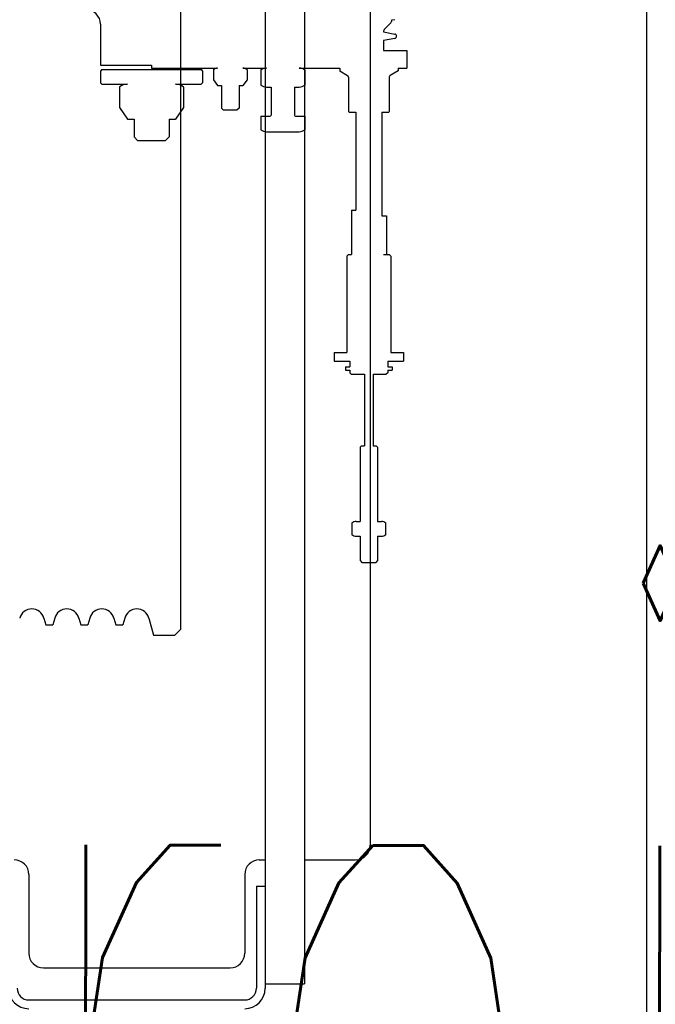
# Model space of a CAD drawing. Header units: millimetres. Extents: x -8838 to 31257, y -6224 to 3754.
# Tile 35 of 205: x -1244 to -1222, y -5055 to -5021. Entities that reach past the tile are written whole.
import ezdxf

# ---------------------------------------------------------------- set-up
doc = ezdxf.new("R2010")
doc.units = ezdxf.units.MM
doc.header["$LTSCALE"] = 10
doc.header["$MEASUREMENT"] = 0
doc.linetypes.add('rzut 2 pietra$0$ArchiTECH.PC Solid Line Type', pattern=[0])
doc.linetypes.add('SUFIT_2 PIETRO$0$ArchiTECH.PC Solid Line Type', pattern=[0])
doc.layers.add('_Etap_5_opis', color=7, linetype='CONTINUOUS', lineweight=30)
doc.layers.add('IS_ARCH', color=254, linetype='CONTINUOUS', lineweight=18)
doc.layers.add('SUFIT_2 PIETRO$0$WINDA', color=254, linetype='CONTINUOUS')
doc.styles.add('romans1', font='simplex.shx', dxfattribs={"width": 0.8})

msp = doc.modelspace()

# ---------------------------------------------------------------- linework, layer by layer
at = {"layer": 'IS_ARCH', "linetype": 'rzut 2 pietra$0$ArchiTECH.PC Solid Line Type'}
for p, q in [((-1222.248, -4827.93), (-1222.248, -5087.644)), ((-1235.314, -4988.247), (-1235.321, -5054.647)), ((-1235.314, -4988.247), (-1235.321, -5054.647)), ((-1235.314, -4988.247), (-1235.321, -5054.647)), ((-1233.964, -4988.297), (-1233.971, -5054.497)), ((-1233.964, -4988.297), (-1233.971, -5054.497)), ((-1233.964, -4988.297), (-1233.971, -5054.497)), ((-1231.715, -4993.147), (-1231.72, -5049.747)), ((-1231.715, -4993.147), (-1231.72, -5049.747)), ((-1231.715, -4993.147), (-1231.72, -5049.747)), ((-1238.215, -5000.547), (-1238.22, -5042.347)), ((-1238.215, -5000.547), (-1238.22, -5042.347)), ((-1238.215, -5000.547), (-1238.22, -5042.347)), ((-1240.965, -5021.611), (-1240.965, -5023.011)), ((-1240.965, -5021.611), (-1240.965, -5023.011)), ((-1240.965, -5021.611), (-1240.965, -5023.011)), ((-1231.007, -5021.563), (-1231.218, -5021.773)), ((-1231.007, -5021.563), (-1231.218, -5021.773)), ((-1231.007, -5021.563), (-1231.218, -5021.773)), ((-1230.876, -5021.455), (-1230.99, -5021.476)), ((-1230.876, -5021.455), (-1230.99, -5021.476)), ((-1230.876, -5021.455), (-1230.99, -5021.476)), ((-1230.99, -5021.476), (-1230.99, -5021.52)), ((-1230.99, -5021.476), (-1230.99, -5021.52)), ((-1230.99, -5021.476), (-1230.99, -5021.52)), ((-1231.264, -5021.876), (-1230.876, -5021.947)), ((-1231.264, -5021.876), (-1230.876, -5021.947)), ((-1231.264, -5021.876), (-1230.876, -5021.947)), ((-1230.876, -5022.095), (-1231.265, -5022.166)), ((-1230.876, -5022.095), (-1231.265, -5022.166)), ((-1230.876, -5022.095), (-1231.265, -5022.166)), ((-1231.265, -5022.166), (-1231.265, -5022.515)), ((-1231.265, -5022.166), (-1231.265, -5022.515)), ((-1231.265, -5022.166), (-1231.265, -5022.515)), ((-1231.265, -5022.515), (-1230.465, -5022.515)), ((-1231.265, -5022.515), (-1230.465, -5022.515)), ((-1231.265, -5022.515), (-1230.465, -5022.515)), ((-1230.465, -5022.515), (-1230.465, -5023.115)), ((-1230.465, -5022.515), (-1230.465, -5023.115)), ((-1230.465, -5022.515), (-1230.465, -5023.115)), ((-1240.965, -5023.011), (-1239.215, -5023.011)), ((-1240.965, -5023.011), (-1239.215, -5023.011)), ((-1240.965, -5023.011), (-1239.215, -5023.011)), ((-1239.215, -5023.011), (-1239.215, -5023.114)), ((-1239.215, -5023.011), (-1239.215, -5023.114)), ((-1239.215, -5023.011), (-1239.215, -5023.114)), ((-1240.915, -5023.164), (-1240.965, -5023.214)), ((-1240.915, -5023.164), (-1240.965, -5023.214)), ((-1240.915, -5023.164), (-1240.965, -5023.214)), ((-1240.965, -5023.214), (-1240.965, -5023.614)), ((-1240.965, -5023.214), (-1240.965, -5023.614)), ((-1240.965, -5023.214), (-1240.965, -5023.614)), ((-1240.915, -5023.164), (-1237.515, -5023.165)), ((-1240.915, -5023.164), (-1237.515, -5023.165)), ((-1240.915, -5023.164), (-1237.515, -5023.165)), ((-1239.215, -5023.114), (-1236.948, -5023.115)), ((-1239.215, -5023.114), (-1236.948, -5023.115)), ((-1239.215, -5023.114), (-1236.948, -5023.115)), ((-1237.515, -5023.165), (-1237.465, -5023.215)), ((-1237.515, -5023.165), (-1237.465, -5023.215)), ((-1237.515, -5023.165), (-1237.465, -5023.215)), ((-1237.465, -5023.215), (-1237.465, -5023.615)), ((-1237.465, -5023.215), (-1237.465, -5023.615)), ((-1237.465, -5023.215), (-1237.465, -5023.615)), ((-1237.092, -5023.168), (-1237.092, -5023.511)), ((-1237.092, -5023.168), (-1237.092, -5023.511)), ((-1237.092, -5023.168), (-1237.092, -5023.511)), ((-1236.082, -5023.115), (-1235.278, -5023.115)), ((-1236.082, -5023.115), (-1235.278, -5023.115)), ((-1236.082, -5023.115), (-1235.278, -5023.115)), ((-1235.937, -5023.169), (-1235.937, -5023.511)), ((-1235.937, -5023.169), (-1235.937, -5023.511)), ((-1235.937, -5023.169), (-1235.937, -5023.511)), ((-1235.465, -5023.185), (-1235.465, -5023.695)), ((-1235.465, -5023.185), (-1235.465, -5023.695)), ((-1235.465, -5023.185), (-1235.465, -5023.695)), ((-1234.152, -5023.115), (-1232.765, -5023.115)), ((-1234.152, -5023.115), (-1232.765, -5023.115)), ((-1234.152, -5023.115), (-1232.765, -5023.115)), ((-1233.964, -5023.185), (-1233.964, -5023.695)), ((-1233.964, -5023.185), (-1233.964, -5023.695)), ((-1233.964, -5023.185), (-1233.964, -5023.695)), ((-1232.765, -5023.115), (-1232.765, -5023.212)), ((-1232.765, -5023.115), (-1232.765, -5023.212)), ((-1232.765, -5023.115), (-1232.765, -5023.212)), ((-1232.765, -5023.212), (-1232.495, -5023.368)), ((-1232.765, -5023.212), (-1232.495, -5023.368)), ((-1232.765, -5023.212), (-1232.495, -5023.368)), ((-1232.465, -5023.42), (-1232.465, -5024.6)), ((-1232.465, -5023.42), (-1232.465, -5024.6)), ((-1232.465, -5023.42), (-1232.465, -5024.6)), ((-1231.065, -5023.42), (-1231.065, -5024.6)), ((-1231.065, -5023.42), (-1231.065, -5024.6)), ((-1231.065, -5023.42), (-1231.065, -5024.6)), ((-1230.765, -5023.212), (-1231.035, -5023.368)), ((-1230.765, -5023.212), (-1231.035, -5023.368)), ((-1230.765, -5023.212), (-1231.035, -5023.368)), ((-1230.765, -5023.115), (-1230.465, -5023.115)), ((-1230.765, -5023.115), (-1230.765, -5023.212)), ((-1230.765, -5023.115), (-1230.465, -5023.115)), ((-1230.765, -5023.115), (-1230.765, -5023.212)), ((-1230.765, -5023.115), (-1230.765, -5023.212)), ((-1230.765, -5023.115), (-1230.465, -5023.115)), ((-1240.965, -5023.614), (-1240.915, -5023.664)), ((-1240.965, -5023.614), (-1240.915, -5023.664)), ((-1240.965, -5023.614), (-1240.915, -5023.664)), ((-1240.915, -5023.664), (-1240.037, -5023.664)), ((-1240.915, -5023.664), (-1240.037, -5023.664)), ((-1240.915, -5023.664), (-1240.037, -5023.664)), ((-1238.392, -5023.665), (-1237.515, -5023.665)), ((-1238.392, -5023.665), (-1237.515, -5023.665)), ((-1238.392, -5023.665), (-1237.515, -5023.665)), ((-1237.465, -5023.615), (-1237.515, -5023.665)), ((-1237.465, -5023.615), (-1237.515, -5023.665)), ((-1237.465, -5023.615), (-1237.515, -5023.665)), ((-1237.092, -5023.511), (-1236.948, -5023.715)), ((-1237.092, -5023.511), (-1236.948, -5023.715)), ((-1237.092, -5023.511), (-1236.948, -5023.715)), ((-1236.948, -5023.715), (-1236.815, -5023.715)), ((-1236.948, -5023.715), (-1236.815, -5023.715)), ((-1236.948, -5023.715), (-1236.815, -5023.715)), ((-1236.815, -5023.715), (-1236.815, -5024.481)), ((-1236.815, -5023.715), (-1236.815, -5024.481)), ((-1236.815, -5023.715), (-1236.815, -5024.481)), ((-1236.215, -5023.715), (-1236.215, -5024.482)), ((-1236.215, -5023.715), (-1236.082, -5023.715)), ((-1236.215, -5023.715), (-1236.215, -5024.482)), ((-1236.215, -5023.715), (-1236.082, -5023.715)), ((-1236.215, -5023.715), (-1236.082, -5023.715)), ((-1236.215, -5023.715), (-1236.215, -5024.482)), ((-1235.937, -5023.511), (-1236.082, -5023.715)), ((-1235.937, -5023.511), (-1236.082, -5023.715)), ((-1235.937, -5023.511), (-1236.082, -5023.715)), ((-1240.312, -5023.767), (-1240.312, -5024.462)), ((-1240.312, -5023.767), (-1240.312, -5024.462)), ((-1240.312, -5023.767), (-1240.312, -5024.462)), ((-1238.118, -5023.767), (-1238.118, -5024.462)), ((-1238.118, -5023.767), (-1238.118, -5024.462)), ((-1238.118, -5023.767), (-1238.118, -5024.462)), ((-1235.278, -5023.765), (-1235.115, -5023.765)), ((-1235.278, -5023.765), (-1235.115, -5023.765)), ((-1235.278, -5023.765), (-1235.115, -5023.765)), ((-1235.115, -5023.765), (-1235.115, -5024.726)), ((-1235.115, -5023.765), (-1235.115, -5024.726)), ((-1235.115, -5023.765), (-1235.115, -5024.726)), ((-1234.315, -5023.765), (-1234.152, -5023.765)), ((-1234.315, -5023.765), (-1234.315, -5024.726)), ((-1234.315, -5023.765), (-1234.152, -5023.765)), ((-1234.315, -5023.765), (-1234.315, -5024.726)), ((-1234.315, -5023.765), (-1234.315, -5024.726)), ((-1234.315, -5023.765), (-1234.152, -5023.765)), ((-1240.312, -5024.462), (-1240.038, -5024.864)), ((-1240.312, -5024.462), (-1240.038, -5024.864)), ((-1240.312, -5024.462), (-1240.038, -5024.864)), ((-1238.118, -5024.462), (-1238.392, -5024.865)), ((-1238.118, -5024.462), (-1238.392, -5024.865)), ((-1238.118, -5024.462), (-1238.392, -5024.865)), ((-1236.815, -5024.481), (-1236.755, -5024.541)), ((-1236.815, -5024.481), (-1236.755, -5024.541)), ((-1236.815, -5024.481), (-1236.755, -5024.541)), ((-1236.755, -5024.541), (-1236.275, -5024.542)), ((-1236.755, -5024.541), (-1236.275, -5024.542)), ((-1236.755, -5024.541), (-1236.275, -5024.542)), ((-1236.215, -5024.482), (-1236.275, -5024.542)), ((-1236.215, -5024.482), (-1236.275, -5024.542)), ((-1236.215, -5024.482), (-1236.275, -5024.542)), ((-1235.465, -5024.766), (-1235.155, -5024.766)), ((-1235.465, -5024.766), (-1235.465, -5025.226)), ((-1235.465, -5024.766), (-1235.155, -5024.766)), ((-1235.465, -5024.766), (-1235.465, -5025.226)), ((-1235.465, -5024.766), (-1235.465, -5025.226)), ((-1235.465, -5024.766), (-1235.155, -5024.766)), ((-1234.275, -5024.766), (-1233.964, -5024.766)), ((-1234.275, -5024.766), (-1233.964, -5024.766)), ((-1234.275, -5024.766), (-1233.964, -5024.766)), ((-1233.964, -5024.766), (-1233.964, -5025.226)), ((-1233.964, -5024.766), (-1233.964, -5025.226)), ((-1233.964, -5024.766), (-1233.964, -5025.226)), ((-1232.465, -5024.6), (-1232.445, -5024.62)), ((-1232.465, -5024.6), (-1232.445, -5024.62)), ((-1232.465, -5024.6), (-1232.445, -5024.62)), ((-1232.445, -5024.62), (-1232.215, -5024.62)), ((-1232.445, -5024.62), (-1232.215, -5024.62)), ((-1232.445, -5024.62), (-1232.215, -5024.62)), ((-1232.215, -5024.62), (-1232.215, -5027.977)), ((-1232.215, -5024.62), (-1232.215, -5027.977)), ((-1232.215, -5024.62), (-1232.215, -5027.977)), ((-1231.315, -5024.62), (-1231.085, -5024.62)), ((-1231.315, -5024.62), (-1231.315, -5028.176)), ((-1231.315, -5024.62), (-1231.085, -5024.62)), ((-1231.315, -5024.62), (-1231.315, -5028.176)), ((-1231.315, -5024.62), (-1231.315, -5028.176)), ((-1231.315, -5024.62), (-1231.085, -5024.62)), ((-1231.065, -5024.6), (-1231.085, -5024.62)), ((-1231.065, -5024.6), (-1231.085, -5024.62)), ((-1231.065, -5024.6), (-1231.085, -5024.62)), ((-1240.038, -5024.864), (-1239.815, -5024.864)), ((-1240.038, -5024.864), (-1239.815, -5024.864)), ((-1240.038, -5024.864), (-1239.815, -5024.864)), ((-1239.815, -5024.864), (-1239.815, -5025.474)), ((-1239.815, -5024.864), (-1239.815, -5025.474)), ((-1239.815, -5024.864), (-1239.815, -5025.474)), ((-1238.615, -5024.864), (-1238.615, -5025.474)), ((-1238.615, -5024.864), (-1238.392, -5024.865)), ((-1238.615, -5024.864), (-1238.615, -5025.474)), ((-1238.615, -5024.864), (-1238.392, -5024.865)), ((-1238.615, -5024.864), (-1238.392, -5024.865)), ((-1238.615, -5024.864), (-1238.615, -5025.474)), ((-1235.278, -5025.296), (-1234.152, -5025.296)), ((-1235.278, -5025.296), (-1234.152, -5025.296)), ((-1235.278, -5025.296), (-1234.152, -5025.296)), ((-1239.815, -5025.474), (-1239.695, -5025.594)), ((-1239.815, -5025.474), (-1239.695, -5025.594)), ((-1239.815, -5025.474), (-1239.695, -5025.594)), ((-1239.695, -5025.594), (-1238.735, -5025.594)), ((-1239.695, -5025.594), (-1238.735, -5025.594)), ((-1239.695, -5025.594), (-1238.735, -5025.594)), ((-1238.615, -5025.474), (-1238.735, -5025.594)), ((-1238.615, -5025.474), (-1238.735, -5025.594)), ((-1238.615, -5025.474), (-1238.735, -5025.594)), ((-1232.365, -5027.977), (-1232.215, -5027.977)), ((-1232.365, -5027.977), (-1232.365, -5029.505)), ((-1232.365, -5027.977), (-1232.215, -5027.977)), ((-1232.365, -5027.977), (-1232.365, -5029.505)), ((-1232.365, -5027.977), (-1232.365, -5029.505)), ((-1232.365, -5027.977), (-1232.215, -5027.977)), ((-1231.315, -5028.176), (-1231.165, -5028.176)), ((-1231.315, -5028.176), (-1231.165, -5028.176)), ((-1231.315, -5028.176), (-1231.165, -5028.176)), ((-1231.165, -5028.176), (-1231.165, -5029.505)), ((-1231.165, -5028.176), (-1231.165, -5029.505)), ((-1231.165, -5028.176), (-1231.165, -5029.505)), ((-1232.515, -5029.555), (-1232.516, -5032.855)), ((-1232.515, -5029.555), (-1232.516, -5032.855)), ((-1232.515, -5029.555), (-1232.516, -5032.855)), ((-1232.465, -5029.505), (-1232.515, -5029.555)), ((-1232.465, -5029.505), (-1232.515, -5029.555)), ((-1232.465, -5029.505), (-1232.515, -5029.555)), ((-1232.465, -5029.505), (-1232.365, -5029.505)), ((-1232.465, -5029.505), (-1232.365, -5029.505)), ((-1232.465, -5029.505), (-1232.365, -5029.505)), ((-1231.265, -5029.505), (-1231.065, -5029.505)), ((-1231.265, -5029.505), (-1231.065, -5029.505)), ((-1231.265, -5029.505), (-1231.065, -5029.505)), ((-1231.065, -5029.505), (-1231.015, -5029.555)), ((-1231.065, -5029.505), (-1231.015, -5029.555)), ((-1231.065, -5029.505), (-1231.015, -5029.555)), ((-1231.015, -5029.555), (-1231.016, -5032.855)), ((-1231.015, -5029.555), (-1231.016, -5032.855)), ((-1231.015, -5029.555), (-1231.016, -5032.855)), ((-1232.951, -5032.855), (-1232.516, -5032.855)), ((-1232.951, -5032.855), (-1232.951, -5033.155)), ((-1232.951, -5032.855), (-1232.516, -5032.855)), ((-1232.951, -5032.855), (-1232.951, -5033.155)), ((-1232.951, -5032.855), (-1232.951, -5033.155)), ((-1232.951, -5032.855), (-1232.516, -5032.855)), ((-1231.016, -5032.855), (-1230.581, -5032.855)), ((-1231.016, -5032.855), (-1230.581, -5032.855)), ((-1231.016, -5032.855), (-1230.581, -5032.855)), ((-1230.581, -5032.855), (-1230.581, -5033.155)), ((-1230.581, -5032.855), (-1230.581, -5033.155)), ((-1230.581, -5032.855), (-1230.581, -5033.155)), ((-1232.951, -5033.155), (-1232.416, -5033.155)), ((-1232.951, -5033.155), (-1232.416, -5033.155)), ((-1232.951, -5033.155), (-1232.416, -5033.155)), ((-1232.416, -5033.155), (-1232.416, -5033.355)), ((-1232.416, -5033.155), (-1232.416, -5033.355)), ((-1232.416, -5033.155), (-1232.416, -5033.355)), ((-1231.116, -5033.155), (-1230.581, -5033.155)), ((-1231.116, -5033.155), (-1231.116, -5033.355)), ((-1231.116, -5033.155), (-1230.581, -5033.155)), ((-1231.116, -5033.155), (-1231.116, -5033.355)), ((-1231.116, -5033.155), (-1231.116, -5033.355)), ((-1231.116, -5033.155), (-1230.581, -5033.155)), ((-1232.566, -5033.355), (-1232.566, -5033.465)), ((-1232.566, -5033.355), (-1232.416, -5033.355)), ((-1232.566, -5033.355), (-1232.566, -5033.465)), ((-1232.566, -5033.355), (-1232.416, -5033.355)), ((-1232.566, -5033.355), (-1232.416, -5033.355)), ((-1232.566, -5033.355), (-1232.566, -5033.465)), ((-1232.566, -5033.465), (-1232.416, -5033.465)), ((-1232.566, -5033.465), (-1232.416, -5033.465)), ((-1232.566, -5033.465), (-1232.416, -5033.465)), ((-1232.416, -5033.465), (-1232.416, -5033.555)), ((-1232.416, -5033.465), (-1232.416, -5033.555)), ((-1232.416, -5033.465), (-1232.416, -5033.555)), ((-1231.116, -5033.355), (-1230.966, -5033.355)), ((-1231.116, -5033.355), (-1230.966, -5033.355)), ((-1231.116, -5033.355), (-1230.966, -5033.355)), ((-1231.116, -5033.465), (-1230.966, -5033.465)), ((-1231.116, -5033.465), (-1231.116, -5033.555)), ((-1231.116, -5033.465), (-1230.966, -5033.465)), ((-1231.116, -5033.465), (-1231.116, -5033.555)), ((-1231.116, -5033.465), (-1231.116, -5033.555)), ((-1231.116, -5033.465), (-1230.966, -5033.465)), ((-1230.966, -5033.355), (-1230.966, -5033.465)), ((-1230.966, -5033.355), (-1230.966, -5033.465)), ((-1230.966, -5033.355), (-1230.966, -5033.465)), ((-1232.416, -5033.555), (-1232.366, -5033.605)), ((-1232.416, -5033.555), (-1232.366, -5033.605)), ((-1232.416, -5033.555), (-1232.366, -5033.605)), ((-1232.366, -5033.605), (-1231.916, -5033.605)), ((-1232.366, -5033.605), (-1231.916, -5033.605)), ((-1232.366, -5033.605), (-1231.916, -5033.605)), ((-1231.916, -5033.605), (-1231.916, -5036.053)), ((-1231.916, -5033.605), (-1231.916, -5036.053)), ((-1231.916, -5033.605), (-1231.916, -5036.053)), ((-1231.616, -5033.605), (-1231.166, -5033.605)), ((-1231.616, -5033.605), (-1231.616, -5036.053)), ((-1231.616, -5033.605), (-1231.166, -5033.605)), ((-1231.616, -5033.605), (-1231.616, -5036.053)), ((-1231.616, -5033.605), (-1231.616, -5036.053)), ((-1231.616, -5033.605), (-1231.166, -5033.605)), ((-1231.116, -5033.555), (-1231.166, -5033.605)), ((-1231.116, -5033.555), (-1231.166, -5033.605)), ((-1231.116, -5033.555), (-1231.166, -5033.605)), ((-1232.016, -5036.053), (-1232.066, -5036.103)), ((-1232.016, -5036.053), (-1232.066, -5036.103)), ((-1232.016, -5036.053), (-1232.066, -5036.103)), ((-1232.066, -5036.103), (-1232.066, -5038.653)), ((-1232.066, -5036.103), (-1232.066, -5038.653)), ((-1232.066, -5036.103), (-1232.066, -5038.653)), ((-1232.016, -5036.053), (-1231.916, -5036.053)), ((-1232.016, -5036.053), (-1231.916, -5036.053)), ((-1232.016, -5036.053), (-1231.916, -5036.053)), ((-1231.616, -5036.053), (-1231.516, -5036.053)), ((-1231.616, -5036.053), (-1231.516, -5036.053)), ((-1231.616, -5036.053), (-1231.516, -5036.053)), ((-1231.516, -5036.053), (-1231.466, -5036.103)), ((-1231.516, -5036.053), (-1231.466, -5036.103)), ((-1231.516, -5036.053), (-1231.466, -5036.103)), ((-1231.466, -5036.103), (-1231.466, -5038.653)), ((-1231.466, -5036.103), (-1231.466, -5038.653)), ((-1231.466, -5036.103), (-1231.466, -5038.653)), ((-1232.344, -5038.707), (-1232.344, -5039.099)), ((-1232.344, -5038.707), (-1232.344, -5039.099)), ((-1232.344, -5038.707), (-1232.344, -5039.099)), ((-1232.199, -5038.653), (-1232.066, -5038.653)), ((-1232.199, -5038.653), (-1232.066, -5038.653)), ((-1232.199, -5038.653), (-1232.066, -5038.653)), ((-1231.466, -5038.653), (-1231.333, -5038.653)), ((-1231.466, -5038.653), (-1231.333, -5038.653)), ((-1231.466, -5038.653), (-1231.333, -5038.653)), ((-1231.189, -5038.707), (-1231.189, -5039.099)), ((-1231.189, -5038.707), (-1231.189, -5039.099)), ((-1231.189, -5038.707), (-1231.189, -5039.099)), ((-1232.199, -5039.153), (-1232.066, -5039.153)), ((-1232.199, -5039.153), (-1232.066, -5039.153)), ((-1232.199, -5039.153), (-1232.066, -5039.153)), ((-1232.066, -5039.153), (-1232.066, -5039.993)), ((-1232.066, -5039.153), (-1232.066, -5039.993)), ((-1232.066, -5039.153), (-1232.066, -5039.993)), ((-1231.466, -5039.153), (-1231.333, -5039.153)), ((-1231.466, -5039.153), (-1231.466, -5039.993)), ((-1231.466, -5039.153), (-1231.333, -5039.153)), ((-1231.466, -5039.153), (-1231.466, -5039.993)), ((-1231.466, -5039.153), (-1231.466, -5039.993)), ((-1231.466, -5039.153), (-1231.333, -5039.153)), ((-1232.066, -5039.993), (-1232.006, -5040.053)), ((-1232.066, -5039.993), (-1232.006, -5040.053)), ((-1232.066, -5039.993), (-1232.006, -5040.053)), ((-1232.006, -5040.053), (-1231.526, -5040.053)), ((-1232.006, -5040.053), (-1231.526, -5040.053)), ((-1232.006, -5040.053), (-1231.526, -5040.053)), ((-1231.466, -5039.993), (-1231.526, -5040.053)), ((-1231.466, -5039.993), (-1231.526, -5040.053)), ((-1231.466, -5039.993), (-1231.526, -5040.053)), ((-1242.904, -5041.965), (-1242.842, -5042.196)), ((-1242.904, -5041.965), (-1242.842, -5042.196)), ((-1242.904, -5041.965), (-1242.842, -5042.196)), ((-1242.535, -5041.965), (-1242.597, -5042.196)), ((-1242.535, -5041.965), (-1242.597, -5042.196)), ((-1242.535, -5041.965), (-1242.597, -5042.196)), ((-1241.704, -5041.965), (-1241.642, -5042.196)), ((-1241.704, -5041.965), (-1241.642, -5042.196)), ((-1241.704, -5041.965), (-1241.642, -5042.196)), ((-1241.335, -5041.965), (-1241.397, -5042.196)), ((-1241.335, -5041.965), (-1241.397, -5042.196)), ((-1241.335, -5041.965), (-1241.397, -5042.196)), ((-1240.504, -5041.965), (-1240.442, -5042.196)), ((-1240.504, -5041.965), (-1240.442, -5042.196)), ((-1240.504, -5041.965), (-1240.442, -5042.196)), ((-1240.135, -5041.965), (-1240.197, -5042.196)), ((-1240.135, -5041.965), (-1240.197, -5042.196)), ((-1240.135, -5041.965), (-1240.197, -5042.196)), ((-1239.304, -5041.965), (-1239.148, -5042.547)), ((-1239.304, -5041.965), (-1239.148, -5042.547)), ((-1239.304, -5041.965), (-1239.148, -5042.547)), ((-1242.842, -5042.196), (-1242.597, -5042.196)), ((-1242.842, -5042.196), (-1242.597, -5042.196)), ((-1242.842, -5042.196), (-1242.597, -5042.196)), ((-1241.642, -5042.196), (-1241.397, -5042.196)), ((-1241.642, -5042.196), (-1241.397, -5042.196)), ((-1241.642, -5042.196), (-1241.397, -5042.196)), ((-1240.442, -5042.196), (-1240.197, -5042.196)), ((-1240.442, -5042.196), (-1240.197, -5042.196)), ((-1240.442, -5042.196), (-1240.197, -5042.196)), ((-1239.148, -5042.547), (-1238.42, -5042.547)), ((-1239.148, -5042.547), (-1238.42, -5042.547)), ((-1239.148, -5042.547), (-1238.42, -5042.547)), ((-1238.22, -5042.347), (-1238.42, -5042.547)), ((-1238.22, -5042.347), (-1238.42, -5042.547)), ((-1238.22, -5042.347), (-1238.42, -5042.547)), ((-1235.52, -5050.247), (-1235.32, -5050.247)), ((-1235.52, -5050.247), (-1235.32, -5050.247)), ((-1235.52, -5050.247), (-1235.32, -5050.247)), ((-1233.97, -5050.247), (-1232.22, -5050.247)), ((-1233.97, -5050.247), (-1232.22, -5050.247)), ((-1233.97, -5050.247), (-1232.22, -5050.247)), ((-1243.42, -5050.746), (-1243.421, -5053.446)), ((-1243.42, -5050.746), (-1243.421, -5053.446)), ((-1243.42, -5050.746), (-1243.421, -5053.446)), ((-1236.02, -5050.747), (-1236.021, -5053.447)), ((-1236.02, -5050.747), (-1236.021, -5053.447)), ((-1236.02, -5050.747), (-1236.021, -5053.447)), ((-1235.62, -5051.147), (-1235.621, -5054.647)), ((-1235.62, -5051.147), (-1235.621, -5054.647)), ((-1235.62, -5051.147), (-1235.621, -5054.647)), ((-1235.62, -5051.147), (-1235.32, -5051.147)), ((-1235.62, -5051.147), (-1235.32, -5051.147)), ((-1235.62, -5051.147), (-1235.32, -5051.147)), ((-1242.921, -5053.946), (-1236.521, -5053.947)), ((-1242.921, -5053.946), (-1236.521, -5053.947)), ((-1242.921, -5053.946), (-1236.521, -5053.947)), ((-1235.321, -5054.497), (-1233.971, -5054.497)), ((-1235.321, -5054.497), (-1233.971, -5054.497)), ((-1235.321, -5054.497), (-1233.971, -5054.497)), ((-1243.421, -5055.046), (-1236.021, -5055.047)), ((-1243.421, -5055.046), (-1236.021, -5055.047)), ((-1243.421, -5055.046), (-1236.021, -5055.047))]:
    msp.add_line(p, q, dxfattribs=at)
for centre, radius, start, end in [((-1241.465, -5021.611), 0.5, 0, 90), ((-1231.05, -5021.52), 0.06, 314.9944, 0), ((-1231.105, -5021.886), 0.16, 134.9944, 176.3322), ((-1230.89, -5022.021), 0.075, 280.3568, 79.6319), ((-1236.948, -5023.335), 0.221, 90, 130.8768), ((-1236.082, -5023.335), 0.221, 49.112, 90), ((-1235.278, -5023.401), 0.287, 90, 130.8768), ((-1234.152, -5023.402), 0.287, 49.112, 90), ((-1232.525, -5023.42), 0.06, 0, 59.9944), ((-1231.005, -5023.42), 0.06, 119.9944, 180), ((-1240.037, -5024.083), 0.419, 90, 130.8768), ((-1238.392, -5024.084), 0.419, 49.112, 90), ((-1235.278, -5023.478), 0.287, 229.112, 270), ((-1234.152, -5023.478), 0.287, 270, 310.8768), ((-1235.155, -5024.726), 0.04, 270, 0), ((-1234.275, -5024.726), 0.04, 180, 270), ((-1235.278, -5025.009), 0.287, 229.112, 270), ((-1234.152, -5025.009), 0.287, 270, 310.8768), ((-1232.199, -5038.874), 0.221, 90, 130.8768), ((-1231.333, -5038.874), 0.221, 49.112, 90), ((-1232.199, -5038.933), 0.221, 229.112, 270), ((-1231.333, -5038.933), 0.221, 270, 310.8768), ((-1243.32, -5042.076), 0.43, 90, 164.9944), ((-1243.32, -5042.076), 0.43, 14.9944, 90), ((-1242.12, -5042.076), 0.43, 90, 164.9944), ((-1242.12, -5042.076), 0.43, 14.9944, 90), ((-1240.92, -5042.076), 0.43, 90, 164.9944), ((-1240.92, -5042.076), 0.43, 14.9944, 90), ((-1239.72, -5042.076), 0.43, 90, 164.9944), ((-1239.72, -5042.076), 0.43, 14.9944, 90), ((-1232.22, -5049.747), 0.5, 270, 0), ((-1243.92, -5050.746), 0.5, 0, 90), ((-1235.52, -5050.747), 0.5, 90, 180), ((-1242.921, -5053.446), 0.5, 180, 270), ((-1236.521, -5053.447), 0.5, 270, 0), ((-1243.421, -5054.646), 0.7, 180, 270), ((-1243.421, -5054.646), 0.4, 180, 270), ((-1236.021, -5054.647), 0.7, 270, 0), ((-1236.021, -5054.647), 0.4, 270, 0)]:
    msp.add_arc(centre, radius, start, end, dxfattribs=at)
at = {"layer": 'SUFIT_2 PIETRO$0$WINDA', "linetype": 'SUFIT_2 PIETRO$0$ArchiTECH.PC Solid Line Type'}
for p, q in [((-1222.248, -4827.93), (-1222.248, -5087.644)), ((-1235.314, -4988.247), (-1235.321, -5054.647)), ((-1235.314, -4988.247), (-1235.321, -5054.647)), ((-1235.314, -4988.247), (-1235.321, -5054.647)), ((-1233.964, -4988.297), (-1233.971, -5054.497)), ((-1233.964, -4988.297), (-1233.971, -5054.497)), ((-1233.964, -4988.297), (-1233.971, -5054.497)), ((-1231.715, -4993.147), (-1231.72, -5049.747)), ((-1231.715, -4993.147), (-1231.72, -5049.747)), ((-1231.715, -4993.147), (-1231.72, -5049.747)), ((-1238.215, -5000.547), (-1238.22, -5042.347)), ((-1238.215, -5000.547), (-1238.22, -5042.347)), ((-1238.215, -5000.547), (-1238.22, -5042.347)), ((-1240.965, -5021.611), (-1240.965, -5023.011)), ((-1240.965, -5021.611), (-1240.965, -5023.011)), ((-1240.965, -5021.611), (-1240.965, -5023.011)), ((-1231.007, -5021.563), (-1231.218, -5021.773)), ((-1231.007, -5021.563), (-1231.218, -5021.773)), ((-1231.007, -5021.563), (-1231.218, -5021.773)), ((-1230.876, -5021.455), (-1230.99, -5021.476)), ((-1230.876, -5021.455), (-1230.99, -5021.476)), ((-1230.876, -5021.455), (-1230.99, -5021.476)), ((-1230.99, -5021.476), (-1230.99, -5021.52)), ((-1230.99, -5021.476), (-1230.99, -5021.52)), ((-1230.99, -5021.476), (-1230.99, -5021.52)), ((-1231.264, -5021.876), (-1230.876, -5021.947)), ((-1231.264, -5021.876), (-1230.876, -5021.947)), ((-1231.264, -5021.876), (-1230.876, -5021.947)), ((-1230.876, -5022.095), (-1231.265, -5022.166)), ((-1230.876, -5022.095), (-1231.265, -5022.166)), ((-1230.876, -5022.095), (-1231.265, -5022.166)), ((-1231.265, -5022.166), (-1231.265, -5022.515)), ((-1231.265, -5022.166), (-1231.265, -5022.515)), ((-1231.265, -5022.166), (-1231.265, -5022.515)), ((-1231.265, -5022.515), (-1230.465, -5022.515)), ((-1231.265, -5022.515), (-1230.465, -5022.515)), ((-1231.265, -5022.515), (-1230.465, -5022.515)), ((-1230.465, -5022.515), (-1230.465, -5023.115)), ((-1230.465, -5022.515), (-1230.465, -5023.115)), ((-1230.465, -5022.515), (-1230.465, -5023.115)), ((-1240.965, -5023.011), (-1239.215, -5023.011)), ((-1240.965, -5023.011), (-1239.215, -5023.011)), ((-1240.965, -5023.011), (-1239.215, -5023.011)), ((-1239.215, -5023.011), (-1239.215, -5023.114)), ((-1239.215, -5023.011), (-1239.215, -5023.114)), ((-1239.215, -5023.011), (-1239.215, -5023.114)), ((-1240.915, -5023.164), (-1240.965, -5023.214)), ((-1240.915, -5023.164), (-1240.965, -5023.214)), ((-1240.915, -5023.164), (-1240.965, -5023.214)), ((-1240.965, -5023.214), (-1240.965, -5023.614)), ((-1240.965, -5023.214), (-1240.965, -5023.614)), ((-1240.965, -5023.214), (-1240.965, -5023.614)), ((-1240.915, -5023.164), (-1237.515, -5023.165)), ((-1240.915, -5023.164), (-1237.515, -5023.165)), ((-1240.915, -5023.164), (-1237.515, -5023.165)), ((-1239.215, -5023.114), (-1236.948, -5023.115)), ((-1239.215, -5023.114), (-1236.948, -5023.115)), ((-1239.215, -5023.114), (-1236.948, -5023.115)), ((-1237.515, -5023.165), (-1237.465, -5023.215)), ((-1237.515, -5023.165), (-1237.465, -5023.215)), ((-1237.515, -5023.165), (-1237.465, -5023.215)), ((-1237.465, -5023.215), (-1237.465, -5023.615)), ((-1237.465, -5023.215), (-1237.465, -5023.615)), ((-1237.465, -5023.215), (-1237.465, -5023.615)), ((-1237.092, -5023.168), (-1237.092, -5023.511)), ((-1237.092, -5023.168), (-1237.092, -5023.511)), ((-1237.092, -5023.168), (-1237.092, -5023.511)), ((-1236.082, -5023.115), (-1235.278, -5023.115)), ((-1236.082, -5023.115), (-1235.278, -5023.115)), ((-1236.082, -5023.115), (-1235.278, -5023.115)), ((-1235.937, -5023.169), (-1235.937, -5023.511)), ((-1235.937, -5023.169), (-1235.937, -5023.511)), ((-1235.937, -5023.169), (-1235.937, -5023.511)), ((-1235.465, -5023.185), (-1235.465, -5023.695)), ((-1235.465, -5023.185), (-1235.465, -5023.695)), ((-1235.465, -5023.185), (-1235.465, -5023.695)), ((-1234.152, -5023.115), (-1232.765, -5023.115)), ((-1234.152, -5023.115), (-1232.765, -5023.115)), ((-1234.152, -5023.115), (-1232.765, -5023.115)), ((-1233.964, -5023.185), (-1233.964, -5023.695)), ((-1233.964, -5023.185), (-1233.964, -5023.695)), ((-1233.964, -5023.185), (-1233.964, -5023.695)), ((-1232.765, -5023.115), (-1232.765, -5023.212)), ((-1232.765, -5023.115), (-1232.765, -5023.212)), ((-1232.765, -5023.115), (-1232.765, -5023.212)), ((-1232.765, -5023.212), (-1232.495, -5023.368)), ((-1232.765, -5023.212), (-1232.495, -5023.368)), ((-1232.765, -5023.212), (-1232.495, -5023.368)), ((-1232.465, -5023.42), (-1232.465, -5024.6)), ((-1232.465, -5023.42), (-1232.465, -5024.6)), ((-1232.465, -5023.42), (-1232.465, -5024.6)), ((-1231.065, -5023.42), (-1231.065, -5024.6)), ((-1231.065, -5023.42), (-1231.065, -5024.6)), ((-1231.065, -5023.42), (-1231.065, -5024.6)), ((-1230.765, -5023.212), (-1231.035, -5023.368)), ((-1230.765, -5023.212), (-1231.035, -5023.368)), ((-1230.765, -5023.212), (-1231.035, -5023.368)), ((-1230.765, -5023.115), (-1230.465, -5023.115)), ((-1230.765, -5023.115), (-1230.765, -5023.212)), ((-1230.765, -5023.115), (-1230.765, -5023.212)), ((-1230.765, -5023.115), (-1230.465, -5023.115)), ((-1230.765, -5023.115), (-1230.765, -5023.212)), ((-1230.765, -5023.115), (-1230.465, -5023.115)), ((-1240.965, -5023.614), (-1240.915, -5023.664)), ((-1240.965, -5023.614), (-1240.915, -5023.664)), ((-1240.965, -5023.614), (-1240.915, -5023.664)), ((-1240.915, -5023.664), (-1240.037, -5023.664)), ((-1240.915, -5023.664), (-1240.037, -5023.664)), ((-1240.915, -5023.664), (-1240.037, -5023.664)), ((-1238.392, -5023.665), (-1237.515, -5023.665)), ((-1238.392, -5023.665), (-1237.515, -5023.665)), ((-1238.392, -5023.665), (-1237.515, -5023.665)), ((-1237.465, -5023.615), (-1237.515, -5023.665)), ((-1237.465, -5023.615), (-1237.515, -5023.665)), ((-1237.465, -5023.615), (-1237.515, -5023.665)), ((-1237.092, -5023.511), (-1236.948, -5023.715)), ((-1237.092, -5023.511), (-1236.948, -5023.715)), ((-1237.092, -5023.511), (-1236.948, -5023.715)), ((-1236.948, -5023.715), (-1236.815, -5023.715)), ((-1236.948, -5023.715), (-1236.815, -5023.715)), ((-1236.948, -5023.715), (-1236.815, -5023.715)), ((-1236.815, -5023.715), (-1236.815, -5024.481)), ((-1236.815, -5023.715), (-1236.815, -5024.481)), ((-1236.815, -5023.715), (-1236.815, -5024.481)), ((-1236.215, -5023.715), (-1236.215, -5024.482)), ((-1236.215, -5023.715), (-1236.082, -5023.715)), ((-1236.215, -5023.715), (-1236.082, -5023.715)), ((-1236.215, -5023.715), (-1236.215, -5024.482)), ((-1236.215, -5023.715), (-1236.082, -5023.715)), ((-1236.215, -5023.715), (-1236.215, -5024.482)), ((-1235.937, -5023.511), (-1236.082, -5023.715)), ((-1235.937, -5023.511), (-1236.082, -5023.715)), ((-1235.937, -5023.511), (-1236.082, -5023.715)), ((-1240.312, -5023.767), (-1240.312, -5024.462)), ((-1240.312, -5023.767), (-1240.312, -5024.462)), ((-1240.312, -5023.767), (-1240.312, -5024.462)), ((-1238.118, -5023.767), (-1238.118, -5024.462)), ((-1238.118, -5023.767), (-1238.118, -5024.462)), ((-1238.118, -5023.767), (-1238.118, -5024.462)), ((-1235.278, -5023.765), (-1235.115, -5023.765)), ((-1235.278, -5023.765), (-1235.115, -5023.765)), ((-1235.278, -5023.765), (-1235.115, -5023.765)), ((-1235.115, -5023.765), (-1235.115, -5024.726)), ((-1235.115, -5023.765), (-1235.115, -5024.726)), ((-1235.115, -5023.765), (-1235.115, -5024.726)), ((-1234.315, -5023.765), (-1234.152, -5023.765)), ((-1234.315, -5023.765), (-1234.315, -5024.726)), ((-1234.315, -5023.765), (-1234.315, -5024.726)), ((-1234.315, -5023.765), (-1234.152, -5023.765)), ((-1234.315, -5023.765), (-1234.315, -5024.726)), ((-1234.315, -5023.765), (-1234.152, -5023.765)), ((-1240.312, -5024.462), (-1240.038, -5024.864)), ((-1240.312, -5024.462), (-1240.038, -5024.864)), ((-1240.312, -5024.462), (-1240.038, -5024.864)), ((-1238.118, -5024.462), (-1238.392, -5024.865)), ((-1238.118, -5024.462), (-1238.392, -5024.865)), ((-1238.118, -5024.462), (-1238.392, -5024.865)), ((-1236.815, -5024.481), (-1236.755, -5024.541)), ((-1236.815, -5024.481), (-1236.755, -5024.541)), ((-1236.815, -5024.481), (-1236.755, -5024.541)), ((-1236.755, -5024.541), (-1236.275, -5024.542)), ((-1236.755, -5024.541), (-1236.275, -5024.542)), ((-1236.755, -5024.541), (-1236.275, -5024.542)), ((-1236.215, -5024.482), (-1236.275, -5024.542)), ((-1236.215, -5024.482), (-1236.275, -5024.542)), ((-1236.215, -5024.482), (-1236.275, -5024.542)), ((-1235.465, -5024.766), (-1235.155, -5024.766)), ((-1235.465, -5024.766), (-1235.465, -5025.226)), ((-1235.465, -5024.766), (-1235.465, -5025.226)), ((-1235.465, -5024.766), (-1235.155, -5024.766)), ((-1235.465, -5024.766), (-1235.465, -5025.226)), ((-1235.465, -5024.766), (-1235.155, -5024.766)), ((-1234.275, -5024.766), (-1233.964, -5024.766)), ((-1234.275, -5024.766), (-1233.964, -5024.766)), ((-1234.275, -5024.766), (-1233.964, -5024.766)), ((-1233.964, -5024.766), (-1233.964, -5025.226)), ((-1233.964, -5024.766), (-1233.964, -5025.226)), ((-1233.964, -5024.766), (-1233.964, -5025.226)), ((-1232.465, -5024.6), (-1232.445, -5024.62)), ((-1232.465, -5024.6), (-1232.445, -5024.62)), ((-1232.465, -5024.6), (-1232.445, -5024.62)), ((-1232.445, -5024.62), (-1232.215, -5024.62)), ((-1232.445, -5024.62), (-1232.215, -5024.62)), ((-1232.445, -5024.62), (-1232.215, -5024.62)), ((-1232.215, -5024.62), (-1232.215, -5027.977)), ((-1232.215, -5024.62), (-1232.215, -5027.977)), ((-1232.215, -5024.62), (-1232.215, -5027.977)), ((-1231.315, -5024.62), (-1231.085, -5024.62)), ((-1231.315, -5024.62), (-1231.315, -5028.176)), ((-1231.315, -5024.62), (-1231.315, -5028.176)), ((-1231.315, -5024.62), (-1231.085, -5024.62)), ((-1231.315, -5024.62), (-1231.315, -5028.176)), ((-1231.315, -5024.62), (-1231.085, -5024.62)), ((-1231.065, -5024.6), (-1231.085, -5024.62)), ((-1231.065, -5024.6), (-1231.085, -5024.62)), ((-1231.065, -5024.6), (-1231.085, -5024.62)), ((-1240.038, -5024.864), (-1239.815, -5024.864)), ((-1240.038, -5024.864), (-1239.815, -5024.864)), ((-1240.038, -5024.864), (-1239.815, -5024.864)), ((-1239.815, -5024.864), (-1239.815, -5025.474)), ((-1239.815, -5024.864), (-1239.815, -5025.474)), ((-1239.815, -5024.864), (-1239.815, -5025.474)), ((-1238.615, -5024.864), (-1238.615, -5025.474)), ((-1238.615, -5024.864), (-1238.392, -5024.865)), ((-1238.615, -5024.864), (-1238.392, -5024.865)), ((-1238.615, -5024.864), (-1238.615, -5025.474)), ((-1238.615, -5024.864), (-1238.392, -5024.865)), ((-1238.615, -5024.864), (-1238.615, -5025.474)), ((-1235.278, -5025.296), (-1234.152, -5025.296)), ((-1235.278, -5025.296), (-1234.152, -5025.296)), ((-1235.278, -5025.296), (-1234.152, -5025.296)), ((-1239.815, -5025.474), (-1239.695, -5025.594)), ((-1239.815, -5025.474), (-1239.695, -5025.594)), ((-1239.815, -5025.474), (-1239.695, -5025.594)), ((-1239.695, -5025.594), (-1238.735, -5025.594)), ((-1239.695, -5025.594), (-1238.735, -5025.594)), ((-1239.695, -5025.594), (-1238.735, -5025.594)), ((-1238.615, -5025.474), (-1238.735, -5025.594)), ((-1238.615, -5025.474), (-1238.735, -5025.594)), ((-1238.615, -5025.474), (-1238.735, -5025.594)), ((-1232.365, -5027.977), (-1232.215, -5027.977)), ((-1232.365, -5027.977), (-1232.365, -5029.505)), ((-1232.365, -5027.977), (-1232.365, -5029.505)), ((-1232.365, -5027.977), (-1232.215, -5027.977)), ((-1232.365, -5027.977), (-1232.365, -5029.505)), ((-1232.365, -5027.977), (-1232.215, -5027.977)), ((-1231.315, -5028.176), (-1231.165, -5028.176)), ((-1231.315, -5028.176), (-1231.165, -5028.176)), ((-1231.315, -5028.176), (-1231.165, -5028.176)), ((-1231.165, -5028.176), (-1231.165, -5029.505)), ((-1231.165, -5028.176), (-1231.165, -5029.505)), ((-1231.165, -5028.176), (-1231.165, -5029.505)), ((-1232.515, -5029.555), (-1232.516, -5032.855)), ((-1232.515, -5029.555), (-1232.516, -5032.855)), ((-1232.515, -5029.555), (-1232.516, -5032.855)), ((-1232.465, -5029.505), (-1232.515, -5029.555)), ((-1232.465, -5029.505), (-1232.515, -5029.555)), ((-1232.465, -5029.505), (-1232.515, -5029.555)), ((-1232.465, -5029.505), (-1232.365, -5029.505)), ((-1232.465, -5029.505), (-1232.365, -5029.505)), ((-1232.465, -5029.505), (-1232.365, -5029.505)), ((-1231.265, -5029.505), (-1231.065, -5029.505)), ((-1231.265, -5029.505), (-1231.065, -5029.505)), ((-1231.265, -5029.505), (-1231.065, -5029.505)), ((-1231.065, -5029.505), (-1231.015, -5029.555)), ((-1231.065, -5029.505), (-1231.015, -5029.555)), ((-1231.065, -5029.505), (-1231.015, -5029.555)), ((-1231.015, -5029.555), (-1231.016, -5032.855)), ((-1231.015, -5029.555), (-1231.016, -5032.855)), ((-1231.015, -5029.555), (-1231.016, -5032.855)), ((-1232.951, -5032.855), (-1232.516, -5032.855)), ((-1232.951, -5032.855), (-1232.951, -5033.155)), ((-1232.951, -5032.855), (-1232.951, -5033.155)), ((-1232.951, -5032.855), (-1232.516, -5032.855)), ((-1232.951, -5032.855), (-1232.951, -5033.155)), ((-1232.951, -5032.855), (-1232.516, -5032.855)), ((-1231.016, -5032.855), (-1230.581, -5032.855)), ((-1231.016, -5032.855), (-1230.581, -5032.855)), ((-1231.016, -5032.855), (-1230.581, -5032.855)), ((-1230.581, -5032.855), (-1230.581, -5033.155)), ((-1230.581, -5032.855), (-1230.581, -5033.155)), ((-1230.581, -5032.855), (-1230.581, -5033.155)), ((-1232.951, -5033.155), (-1232.416, -5033.155)), ((-1232.951, -5033.155), (-1232.416, -5033.155)), ((-1232.951, -5033.155), (-1232.416, -5033.155)), ((-1232.416, -5033.155), (-1232.416, -5033.355)), ((-1232.416, -5033.155), (-1232.416, -5033.355)), ((-1232.416, -5033.155), (-1232.416, -5033.355)), ((-1231.116, -5033.155), (-1230.581, -5033.155)), ((-1231.116, -5033.155), (-1231.116, -5033.355)), ((-1231.116, -5033.155), (-1231.116, -5033.355)), ((-1231.116, -5033.155), (-1230.581, -5033.155)), ((-1231.116, -5033.155), (-1231.116, -5033.355)), ((-1231.116, -5033.155), (-1230.581, -5033.155)), ((-1232.566, -5033.355), (-1232.566, -5033.465)), ((-1232.566, -5033.355), (-1232.416, -5033.355)), ((-1232.566, -5033.355), (-1232.416, -5033.355)), ((-1232.566, -5033.355), (-1232.566, -5033.465)), ((-1232.566, -5033.355), (-1232.416, -5033.355)), ((-1232.566, -5033.355), (-1232.566, -5033.465)), ((-1232.566, -5033.465), (-1232.416, -5033.465)), ((-1232.566, -5033.465), (-1232.416, -5033.465)), ((-1232.566, -5033.465), (-1232.416, -5033.465)), ((-1232.416, -5033.465), (-1232.416, -5033.555)), ((-1232.416, -5033.465), (-1232.416, -5033.555)), ((-1232.416, -5033.465), (-1232.416, -5033.555)), ((-1231.116, -5033.355), (-1230.966, -5033.355)), ((-1231.116, -5033.355), (-1230.966, -5033.355)), ((-1231.116, -5033.355), (-1230.966, -5033.355)), ((-1231.116, -5033.465), (-1230.966, -5033.465)), ((-1231.116, -5033.465), (-1231.116, -5033.555)), ((-1231.116, -5033.465), (-1231.116, -5033.555)), ((-1231.116, -5033.465), (-1230.966, -5033.465)), ((-1231.116, -5033.465), (-1231.116, -5033.555)), ((-1231.116, -5033.465), (-1230.966, -5033.465)), ((-1230.966, -5033.355), (-1230.966, -5033.465)), ((-1230.966, -5033.355), (-1230.966, -5033.465)), ((-1230.966, -5033.355), (-1230.966, -5033.465)), ((-1232.416, -5033.555), (-1232.366, -5033.605)), ((-1232.416, -5033.555), (-1232.366, -5033.605)), ((-1232.416, -5033.555), (-1232.366, -5033.605)), ((-1232.366, -5033.605), (-1231.916, -5033.605)), ((-1232.366, -5033.605), (-1231.916, -5033.605)), ((-1232.366, -5033.605), (-1231.916, -5033.605)), ((-1231.916, -5033.605), (-1231.916, -5036.053)), ((-1231.916, -5033.605), (-1231.916, -5036.053)), ((-1231.916, -5033.605), (-1231.916, -5036.053)), ((-1231.616, -5033.605), (-1231.166, -5033.605)), ((-1231.616, -5033.605), (-1231.616, -5036.053)), ((-1231.616, -5033.605), (-1231.616, -5036.053)), ((-1231.616, -5033.605), (-1231.166, -5033.605)), ((-1231.616, -5033.605), (-1231.616, -5036.053)), ((-1231.616, -5033.605), (-1231.166, -5033.605)), ((-1231.116, -5033.555), (-1231.166, -5033.605)), ((-1231.116, -5033.555), (-1231.166, -5033.605)), ((-1231.116, -5033.555), (-1231.166, -5033.605)), ((-1232.016, -5036.053), (-1232.066, -5036.103)), ((-1232.016, -5036.053), (-1232.066, -5036.103)), ((-1232.016, -5036.053), (-1232.066, -5036.103)), ((-1232.066, -5036.103), (-1232.066, -5038.653)), ((-1232.066, -5036.103), (-1232.066, -5038.653)), ((-1232.066, -5036.103), (-1232.066, -5038.653)), ((-1232.016, -5036.053), (-1231.916, -5036.053)), ((-1232.016, -5036.053), (-1231.916, -5036.053)), ((-1232.016, -5036.053), (-1231.916, -5036.053)), ((-1231.616, -5036.053), (-1231.516, -5036.053)), ((-1231.616, -5036.053), (-1231.516, -5036.053)), ((-1231.616, -5036.053), (-1231.516, -5036.053)), ((-1231.516, -5036.053), (-1231.466, -5036.103)), ((-1231.516, -5036.053), (-1231.466, -5036.103)), ((-1231.516, -5036.053), (-1231.466, -5036.103)), ((-1231.466, -5036.103), (-1231.466, -5038.653)), ((-1231.466, -5036.103), (-1231.466, -5038.653)), ((-1231.466, -5036.103), (-1231.466, -5038.653)), ((-1232.344, -5038.707), (-1232.344, -5039.099)), ((-1232.344, -5038.707), (-1232.344, -5039.099)), ((-1232.344, -5038.707), (-1232.344, -5039.099)), ((-1232.199, -5038.653), (-1232.066, -5038.653)), ((-1232.199, -5038.653), (-1232.066, -5038.653)), ((-1232.199, -5038.653), (-1232.066, -5038.653)), ((-1231.466, -5038.653), (-1231.333, -5038.653)), ((-1231.466, -5038.653), (-1231.333, -5038.653)), ((-1231.466, -5038.653), (-1231.333, -5038.653)), ((-1231.189, -5038.707), (-1231.189, -5039.099)), ((-1231.189, -5038.707), (-1231.189, -5039.099)), ((-1231.189, -5038.707), (-1231.189, -5039.099)), ((-1232.199, -5039.153), (-1232.066, -5039.153)), ((-1232.199, -5039.153), (-1232.066, -5039.153)), ((-1232.199, -5039.153), (-1232.066, -5039.153)), ((-1232.066, -5039.153), (-1232.066, -5039.993)), ((-1232.066, -5039.153), (-1232.066, -5039.993)), ((-1232.066, -5039.153), (-1232.066, -5039.993)), ((-1231.466, -5039.153), (-1231.333, -5039.153)), ((-1231.466, -5039.153), (-1231.466, -5039.993)), ((-1231.466, -5039.153), (-1231.466, -5039.993)), ((-1231.466, -5039.153), (-1231.333, -5039.153)), ((-1231.466, -5039.153), (-1231.466, -5039.993)), ((-1231.466, -5039.153), (-1231.333, -5039.153)), ((-1232.066, -5039.993), (-1232.006, -5040.053)), ((-1232.066, -5039.993), (-1232.006, -5040.053)), ((-1232.066, -5039.993), (-1232.006, -5040.053)), ((-1232.006, -5040.053), (-1231.526, -5040.053)), ((-1232.006, -5040.053), (-1231.526, -5040.053)), ((-1232.006, -5040.053), (-1231.526, -5040.053)), ((-1231.466, -5039.993), (-1231.526, -5040.053)), ((-1231.466, -5039.993), (-1231.526, -5040.053)), ((-1231.466, -5039.993), (-1231.526, -5040.053)), ((-1242.904, -5041.965), (-1242.842, -5042.196)), ((-1242.904, -5041.965), (-1242.842, -5042.196)), ((-1242.904, -5041.965), (-1242.842, -5042.196)), ((-1242.535, -5041.965), (-1242.597, -5042.196)), ((-1242.535, -5041.965), (-1242.597, -5042.196)), ((-1242.535, -5041.965), (-1242.597, -5042.196)), ((-1241.704, -5041.965), (-1241.642, -5042.196)), ((-1241.704, -5041.965), (-1241.642, -5042.196)), ((-1241.704, -5041.965), (-1241.642, -5042.196)), ((-1241.335, -5041.965), (-1241.397, -5042.196)), ((-1241.335, -5041.965), (-1241.397, -5042.196)), ((-1241.335, -5041.965), (-1241.397, -5042.196)), ((-1240.504, -5041.965), (-1240.442, -5042.196)), ((-1240.504, -5041.965), (-1240.442, -5042.196)), ((-1240.504, -5041.965), (-1240.442, -5042.196)), ((-1240.135, -5041.965), (-1240.197, -5042.196)), ((-1240.135, -5041.965), (-1240.197, -5042.196)), ((-1240.135, -5041.965), (-1240.197, -5042.196)), ((-1239.304, -5041.965), (-1239.148, -5042.547)), ((-1239.304, -5041.965), (-1239.148, -5042.547)), ((-1239.304, -5041.965), (-1239.148, -5042.547)), ((-1242.842, -5042.196), (-1242.597, -5042.196)), ((-1242.842, -5042.196), (-1242.597, -5042.196)), ((-1242.842, -5042.196), (-1242.597, -5042.196)), ((-1241.642, -5042.196), (-1241.397, -5042.196)), ((-1241.642, -5042.196), (-1241.397, -5042.196)), ((-1241.642, -5042.196), (-1241.397, -5042.196)), ((-1240.442, -5042.196), (-1240.197, -5042.196)), ((-1240.442, -5042.196), (-1240.197, -5042.196)), ((-1240.442, -5042.196), (-1240.197, -5042.196)), ((-1239.148, -5042.547), (-1238.42, -5042.547)), ((-1239.148, -5042.547), (-1238.42, -5042.547)), ((-1239.148, -5042.547), (-1238.42, -5042.547)), ((-1238.22, -5042.347), (-1238.42, -5042.547)), ((-1238.22, -5042.347), (-1238.42, -5042.547)), ((-1238.22, -5042.347), (-1238.42, -5042.547)), ((-1235.52, -5050.247), (-1235.32, -5050.247)), ((-1235.52, -5050.247), (-1235.32, -5050.247)), ((-1235.52, -5050.247), (-1235.32, -5050.247)), ((-1233.97, -5050.247), (-1232.22, -5050.247)), ((-1233.97, -5050.247), (-1232.22, -5050.247)), ((-1233.97, -5050.247), (-1232.22, -5050.247)), ((-1243.42, -5050.746), (-1243.421, -5053.446)), ((-1243.42, -5050.746), (-1243.421, -5053.446)), ((-1243.42, -5050.746), (-1243.421, -5053.446)), ((-1236.02, -5050.747), (-1236.021, -5053.447)), ((-1236.02, -5050.747), (-1236.021, -5053.447)), ((-1236.02, -5050.747), (-1236.021, -5053.447)), ((-1235.62, -5051.147), (-1235.621, -5054.647)), ((-1235.62, -5051.147), (-1235.621, -5054.647)), ((-1235.62, -5051.147), (-1235.621, -5054.647)), ((-1235.62, -5051.147), (-1235.32, -5051.147)), ((-1235.62, -5051.147), (-1235.32, -5051.147)), ((-1235.62, -5051.147), (-1235.32, -5051.147)), ((-1242.921, -5053.946), (-1236.521, -5053.947)), ((-1242.921, -5053.946), (-1236.521, -5053.947)), ((-1242.921, -5053.946), (-1236.521, -5053.947)), ((-1235.321, -5054.497), (-1233.971, -5054.497)), ((-1235.321, -5054.497), (-1233.971, -5054.497)), ((-1235.321, -5054.497), (-1233.971, -5054.497)), ((-1243.421, -5055.046), (-1236.021, -5055.047)), ((-1243.421, -5055.046), (-1236.021, -5055.047)), ((-1243.421, -5055.046), (-1236.021, -5055.047))]:
    msp.add_line(p, q, dxfattribs=at)
for centre, radius, start, end in [((-1241.465, -5021.611), 0.5, 0, 90), ((-1231.05, -5021.52), 0.06, 314.9944, 0), ((-1231.105, -5021.886), 0.16, 134.9944, 176.3322), ((-1230.89, -5022.021), 0.075, 280.3568, 79.6319), ((-1236.948, -5023.335), 0.221, 90, 130.8768), ((-1236.082, -5023.335), 0.221, 49.112, 90), ((-1235.278, -5023.401), 0.287, 90, 130.8768), ((-1234.152, -5023.402), 0.287, 49.112, 90), ((-1232.525, -5023.42), 0.06, 0, 59.9944), ((-1231.005, -5023.42), 0.06, 119.9944, 180), ((-1240.037, -5024.083), 0.419, 90, 130.8768), ((-1238.392, -5024.084), 0.419, 49.112, 90), ((-1235.278, -5023.478), 0.287, 229.112, 270), ((-1234.152, -5023.478), 0.287, 270, 310.8768), ((-1235.155, -5024.726), 0.04, 270, 0), ((-1234.275, -5024.726), 0.04, 180, 270), ((-1235.278, -5025.009), 0.287, 229.112, 270), ((-1234.152, -5025.009), 0.287, 270, 310.8768), ((-1232.199, -5038.874), 0.221, 90, 130.8768), ((-1231.333, -5038.874), 0.221, 49.112, 90), ((-1232.199, -5038.933), 0.221, 229.112, 270), ((-1231.333, -5038.933), 0.221, 270, 310.8768), ((-1243.32, -5042.076), 0.43, 90, 164.9944), ((-1243.32, -5042.076), 0.43, 14.9944, 90), ((-1242.12, -5042.076), 0.43, 90, 164.9944), ((-1242.12, -5042.076), 0.43, 14.9944, 90), ((-1240.92, -5042.076), 0.43, 90, 164.9944), ((-1240.92, -5042.076), 0.43, 14.9944, 90), ((-1239.72, -5042.076), 0.43, 90, 164.9944), ((-1239.72, -5042.076), 0.43, 14.9944, 90), ((-1232.22, -5049.747), 0.5, 270, 0), ((-1243.92, -5050.746), 0.5, 0, 90), ((-1235.52, -5050.747), 0.5, 90, 180), ((-1242.921, -5053.446), 0.5, 180, 270), ((-1236.521, -5053.447), 0.5, 270, 0), ((-1243.421, -5054.646), 0.7, 180, 270), ((-1243.421, -5054.646), 0.4, 180, 270), ((-1236.021, -5054.647), 0.4, 270, 0), ((-1236.021, -5054.647), 0.7, 270, 0)]:
    msp.add_arc(centre, radius, start, end, dxfattribs=at)

# ---------------------------------------------------------------- texts
at = {"layer": '_Etap_5_opis', "style": 'romans1', "width": 0.5}
msp.add_text('proj.JW w nowej', height=27, rotation=359.9189, dxfattribs=at).set_placement((-1254.799, -5067.717))

doc.saveas('drawing.dxf')
